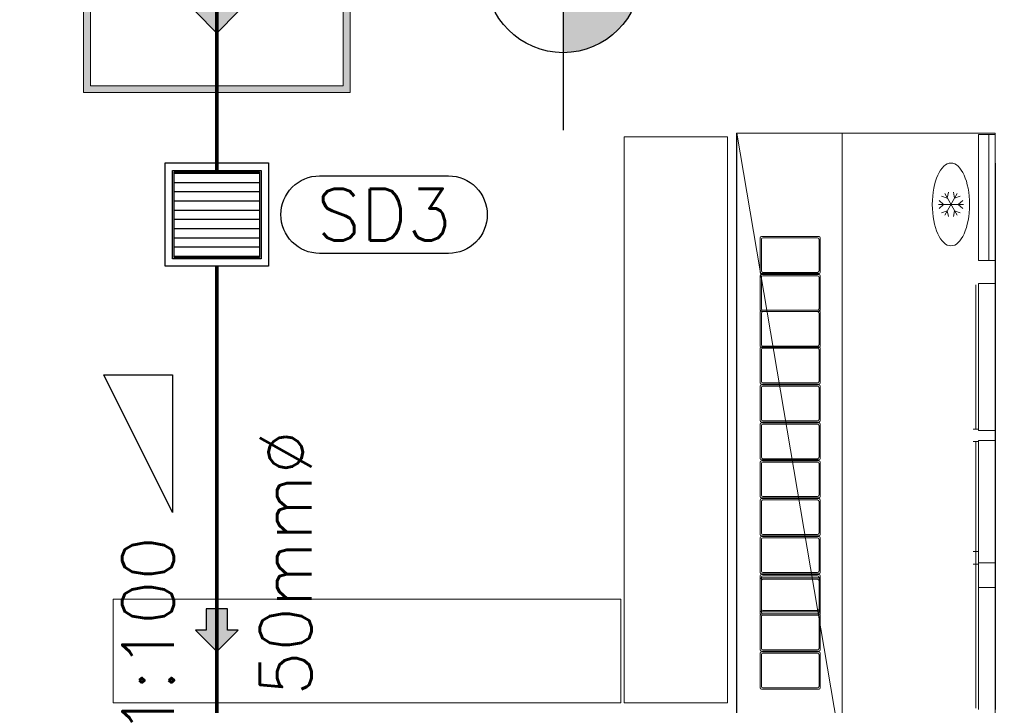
# Model space of a CAD drawing. Header units: millimetres. Extents: x -750 to 57307, y -2234 to 18901.
# Tile 66 of 102: x 16676 to 19537, y 13516 to 15507. Entities that reach past the tile are written whole.
import ezdxf

# ---------------------------------------------------------------- set-up
doc = ezdxf.new("R2010")
doc.units = ezdxf.units.MM
doc.header["$MEASUREMENT"] = 0
doc.linetypes.add('DASHED', pattern=[19.05, 12.7, -6.35])
doc.linetypes.add('HIDDEN', pattern=[0.375, 0.25, -0.125])
for name, color, linetype, lineweight, true_color in [('FLOOR RAISE', 4, 'DASHED', 0, 0x00ffff), ('GREY SCALE', 9, 'Continuous', 0, 0x808080), ('GREYSCALE', 9, 'Continuous', 0, 0x808080)]:
    doc.layers.add(name, color=color, linetype=linetype, lineweight=lineweight, true_color=true_color)
doc.layers.add('PLUMBING-DW-EQP', color=3, linetype='Continuous', true_color=0x00ff00)
doc.layers.add('PLUMBING-DW-WW-PIPE', color=7, linetype='Continuous', true_color=0x007f7f)
for name, color, linetype in [('PLUMBING-DW-EQP-TAG', 7, 'Continuous'), ('PLUMBING-DW-FR-TAG', 7, 'Continuous'), ('PLUMBING-WS-PIPE-TEXT', 7, 'Continuous'), ('TAG', 7, 'Continuous')]:
    doc.layers.add(name, color=color, linetype=linetype)
doc.styles.add('ROMANS-100', font='romans.shx')
doc.styles.get("Standard").update_dxf_attribs({"font": 'arial.ttf'})

# ---------------------------------------------------------------- blocks, each defined once
blk = doc.blocks.new('FLOOR PLAN')
at = {"layer": 'GREYSCALE', "ltscale": 2}
h = blk.add_hatch(color=256, dxfattribs=at)
h.dxf.hatch_style = 1
h.paths.add_polyline_path([(16861.3, 15295.5), (17636.1, 15295.5), (17636.1, 16002.2), (16861.3, 16002.2)])
h.paths.add_polyline_path([(16881.3, 15315.5), (17616.1, 15315.5), (17616.1, 15982.1), (16881.3, 15982.1)], flags=16)
for p, q in [((16861.3, 16002.2), (16861.3, 15295.5)), ((17636.1, 15295.5), (17636.1, 16002.2)), ((16881.3, 15982.1), (16881.3, 15315.5)), ((17616.1, 15315.5), (17616.1, 15982.1)), ((16881.3, 15315.5), (17616.1, 15315.5)), ((16861.3, 15295.5), (17636.1, 15295.5))]:
    blk.add_line(p, q, dxfattribs=at)
at = {"layer": 'GREYSCALE'}
for p, q in [((18758.8, 13373.1), (18758.8, 15177.4)), ((18758.8, 15177.4), (19510.7, 15177.4)), ((18760.3, 15177.4), (18760.3, 13875.4)), ((19066.1, 13373.1), (18760.3, 15177.4)), ((18760.3, 13373.1), (18760.3, 15177.4)), ((19066.1, 15177.4), (19066.1, 13373.1)), ((19510.7, 15177.4), (19510.7, 13373.1)), ((18432.6, 13523.6, 4524.1), (18432.6, 15166.8, 4524.1)), ((18432.6, 15166.8, 4524.1), (18733.3, 15166.8, 4524.1)), ((18733.3, 13523.6, 4524.1), (18733.3, 15166.8, 4524.1)), ((19512.1, 15090.3), (19512.1, 13586.7)), ((18827.7, 14773.5), (18827.7, 14874.1)), ((18827.7, 14773.5), (18827.7, 14874.1)), ((18831.5, 14877.9), (18998.8, 14877.9)), ((18831.5, 14877.9), (18998.8, 14877.9)), ((18831.5, 14777.3), (18831.5, 14870.2)), ((18831.5, 14777.3), (18831.5, 14870.2)), ((18835.3, 14874.1), (18994.9, 14874.1)), ((18835.3, 14874.1), (18994.9, 14874.1)), ((18998.8, 14870.2), (18998.8, 14777.3)), ((18998.8, 14870.2), (18998.8, 14777.3)), ((19002.6, 14874.1), (19002.6, 14773.5)), ((19002.6, 14874.1), (19002.6, 14773.5)), ((18998.8, 14769.7), (18831.5, 14769.7)), ((18998.8, 14769.7), (18831.5, 14769.7)), ((18831.5, 14767.7), (18998.8, 14767.7)), ((18831.5, 14767.7), (18998.8, 14767.7)), ((18994.9, 14773.5), (18835.3, 14773.5)), ((18994.9, 14773.5), (18835.3, 14773.5)), ((18827.7, 14663.3), (18827.7, 14763.8)), ((18827.7, 14663.3), (18827.7, 14763.8)), ((18831.5, 14667.1), (18831.5, 14760)), ((18831.5, 14667.1), (18831.5, 14760)), ((18835.3, 14763.8), (18994.9, 14763.8)), ((18835.3, 14763.8), (18994.9, 14763.8)), ((18998.8, 14760), (18998.8, 14667.1)), ((18998.8, 14760), (18998.8, 14667.1)), ((19002.6, 14763.8), (19002.6, 14663.3)), ((19002.6, 14763.8), (19002.6, 14663.3)), ((19461.9, 14314.7), (19461.9, 14740.7)), ((19461.9, 14740.7), (19512.1, 14740.7)), ((19512.1, 14740.7), (19512.1, 14314.7)), ((19454.4, 14737), (19454.4, 14318.4)), ((18827.7, 14659.5), (18827.7, 14558.9)), ((18827.7, 14659.5), (18827.7, 14558.9)), ((18998.8, 14663.3), (18831.5, 14663.3)), ((18998.8, 14663.3), (18831.5, 14663.3)), ((18998.8, 14659.5), (18831.5, 14659.5)), ((18998.8, 14659.5), (18831.5, 14659.5)), ((18831.5, 14655.6), (18831.5, 14562.7)), ((18831.5, 14655.6), (18831.5, 14562.7)), ((18994.9, 14663.3), (18835.3, 14663.3)), ((18994.9, 14663.3), (18835.3, 14663.3)), ((18994.9, 14659.5), (18835.3, 14659.5)), ((18994.9, 14659.5), (18835.3, 14659.5)), ((18998.8, 14562.7), (18998.8, 14655.6)), ((18998.8, 14562.7), (18998.8, 14655.6)), ((19002.6, 14558.9), (19002.6, 14659.5)), ((19002.6, 14558.9), (19002.6, 14659.5)), ((18827.7, 14553.4), (18827.7, 14452.8)), ((18827.7, 14553.4), (18827.7, 14452.8)), ((18998.8, 14557.2), (18831.5, 14557.2)), ((18998.8, 14557.2), (18831.5, 14557.2)), ((18831.5, 14555.1), (18998.8, 14555.1)), ((18831.5, 14555.1), (18998.8, 14555.1)), ((18831.5, 14549.6), (18831.5, 14456.6)), ((18831.5, 14549.6), (18831.5, 14456.6)), ((18835.3, 14558.9), (18994.9, 14558.9)), ((18835.3, 14558.9), (18994.9, 14558.9)), ((18994.9, 14553.4), (18835.3, 14553.4)), ((18994.9, 14553.4), (18835.3, 14553.4)), ((18998.8, 14456.6), (18998.8, 14549.6)), ((18998.8, 14456.6), (18998.8, 14549.6)), ((19002.6, 14452.8), (19002.6, 14553.4)), ((19002.6, 14452.8), (19002.6, 14553.4)), ((18835.3, 14452.8), (18994.9, 14452.8)), ((18835.3, 14452.8), (18994.9, 14452.8)), ((18827.7, 14443.2), (18827.7, 14342.6)), ((18827.7, 14443.2), (18827.7, 14342.6)), ((18831.5, 14449), (18998.8, 14449)), ((18831.5, 14449), (18998.8, 14449)), ((18998.8, 14447), (18831.5, 14447)), ((18998.8, 14447), (18831.5, 14447)), ((18831.5, 14439.4), (18831.5, 14346.4)), ((18831.5, 14439.4), (18831.5, 14346.4)), ((18994.9, 14443.2), (18835.3, 14443.2)), ((18994.9, 14443.2), (18835.3, 14443.2)), ((18998.8, 14346.4), (18998.8, 14439.4)), ((18998.8, 14346.4), (18998.8, 14439.4)), ((19002.6, 14342.6), (19002.6, 14443.2)), ((19002.6, 14342.6), (19002.6, 14443.2)), ((18831.5, 14338.8), (18998.8, 14338.8)), ((18831.5, 14338.8), (18998.8, 14338.8)), ((18835.3, 14342.6), (18994.9, 14342.6)), ((18835.3, 14342.6), (18994.9, 14342.6)), ((18827.7, 14333), (18827.7, 14232.4)), ((18827.7, 14333), (18827.7, 14232.4)), ((18998.8, 14336.8), (18831.5, 14336.8)), ((18998.8, 14336.8), (18831.5, 14336.8)), ((18831.5, 14329.1), (18831.5, 14236.2)), ((18831.5, 14329.1), (18831.5, 14236.2)), ((18994.9, 14333), (18835.3, 14333)), ((18994.9, 14333), (18835.3, 14333)), ((18998.8, 14236.2), (18998.8, 14329.1)), ((18998.8, 14236.2), (18998.8, 14329.1)), ((19002.6, 14232.4), (19002.6, 14333)), ((19002.6, 14232.4), (19002.6, 14333)), ((19446.9, 14318.4), (19461.9, 14318.4)), ((19512.1, 14314.7), (19461.9, 14314.7)), ((19446.9, 14281.9), (19461.9, 14281.9)), ((19454.4, 14281.9), (19454.4, 13862.3)), ((19461.9, 14285.6), (19461.9, 13858.6)), ((19512.1, 14285.6), (19461.9, 14285.6)), ((19512.1, 13858.6), (19512.1, 14285.6)), ((18831.5, 14228.6), (18998.8, 14228.6)), ((18831.5, 14228.6), (18998.8, 14228.6)), ((18831.5, 14226.6), (18998.8, 14226.6)), ((18831.5, 14226.6), (18998.8, 14226.6)), ((18835.3, 14232.4), (18994.9, 14232.4)), ((18835.3, 14232.4), (18994.9, 14232.4)), ((18827.7, 14122.2), (18827.7, 14222.7)), ((18827.7, 14122.2), (18827.7, 14222.7)), ((18831.5, 14126), (18831.5, 14218.9)), ((18831.5, 14126), (18831.5, 14218.9)), ((18835.3, 14222.7), (18994.9, 14222.7)), ((18835.3, 14222.7), (18994.9, 14222.7)), ((18998.8, 14218.9), (18998.8, 14126)), ((18998.8, 14218.9), (18998.8, 14126)), ((19002.6, 14222.7), (19002.6, 14122.2)), ((19002.6, 14222.7), (19002.6, 14122.2)), ((18827.7, 14012), (18827.7, 14112.5)), ((18827.7, 14012), (18827.7, 14112.5)), ((18998.8, 14118.3), (18831.5, 14118.3)), ((18998.8, 14118.3), (18831.5, 14118.3)), ((18831.5, 14116.3), (18998.8, 14116.3)), ((18831.5, 14116.3), (18998.8, 14116.3)), ((18831.5, 14015.8), (18831.5, 14108.7)), ((18831.5, 14015.8), (18831.5, 14108.7)), ((18994.9, 14122.2), (18835.3, 14122.2)), ((18994.9, 14122.2), (18835.3, 14122.2)), ((18835.3, 14112.5), (18994.9, 14112.5)), ((18835.3, 14112.5), (18994.9, 14112.5)), ((18998.8, 14108.7), (18998.8, 14015.8)), ((18998.8, 14108.7), (18998.8, 14015.8)), ((19002.6, 14112.5), (19002.6, 14012)), ((19002.6, 14112.5), (19002.6, 14012)), ((18827.7, 13901.7), (18827.7, 14002.3)), ((18827.7, 13901.7), (18827.7, 14002.3)), ((18998.8, 14008.1), (18831.5, 14008.1)), ((18998.8, 14008.1), (18831.5, 14008.1)), ((18831.5, 14006.1), (18998.8, 14006.1)), ((18831.5, 14006.1), (18998.8, 14006.1)), ((18831.5, 13905.6), (18831.5, 13998.5)), ((18831.5, 13905.6), (18831.5, 13998.5)), ((18994.9, 14012), (18835.3, 14012)), ((18994.9, 14012), (18835.3, 14012)), ((18835.3, 14002.3), (18994.9, 14002.3)), ((18835.3, 14002.3), (18994.9, 14002.3)), ((18998.8, 13998.5), (18998.8, 13905.6)), ((18998.8, 13998.5), (18998.8, 13905.6)), ((19002.6, 14002.3), (19002.6, 13901.7)), ((19002.6, 14002.3), (19002.6, 13901.7)), ((19446.9, 13962.6), (19461.9, 13962.6)), ((19446.9, 13926.1), (19461.9, 13926.1)), ((19454.4, 13507.5), (19454.4, 13926.1)), ((19461.9, 13929.8), (19461.9, 13503.8)), ((19512.1, 13929.8), (19461.9, 13929.8)), ((19512.1, 13503.8), (19512.1, 13929.8)), ((18827.7, 13791.5), (18827.7, 13892.1)), ((18827.7, 13791.5), (18827.7, 13892.1)), ((18827.7, 13882.1), (18827.7, 13781.5)), ((18827.7, 13882.1), (18827.7, 13781.5)), ((18998.8, 13897.9), (18831.5, 13897.9)), ((18998.8, 13897.9), (18831.5, 13897.9)), ((18831.5, 13895.9), (18998.8, 13895.9)), ((18831.5, 13895.9), (18998.8, 13895.9)), ((18831.5, 13795.3), (18831.5, 13888.3)), ((18831.5, 13795.3), (18831.5, 13888.3)), ((18998.8, 13885.9), (18831.5, 13885.9)), ((18998.8, 13885.9), (18831.5, 13885.9)), ((18994.9, 13901.7), (18835.3, 13901.7)), ((18994.9, 13901.7), (18835.3, 13901.7)), ((18835.3, 13892.1), (18994.9, 13892.1)), ((18835.3, 13892.1), (18994.9, 13892.1)), ((18994.9, 13882.1), (18835.3, 13882.1)), ((18994.9, 13882.1), (18835.3, 13882.1)), ((18998.8, 13888.3), (18998.8, 13795.3)), ((18998.8, 13888.3), (18998.8, 13795.3)), ((19002.6, 13892.1), (19002.6, 13791.5)), ((19002.6, 13892.1), (19002.6, 13791.5)), ((19002.6, 13781.5), (19002.6, 13882.1)), ((19002.6, 13781.5), (19002.6, 13882.1)), ((18831.5, 13878.3), (18831.5, 13785.4)), ((18831.5, 13878.3), (18831.5, 13785.4)), ((18998.8, 13785.4), (18998.8, 13878.3)), ((18998.8, 13785.4), (18998.8, 13878.3)), ((19461.9, 13858.6), (19512.1, 13858.6)), ((16947.6, 13824.3, 4524.1), (16947.6, 13523.6, 4524.1)), ((16947.6, 13824.3, 4524.1), (18422.5, 13824.3, 4524.1)), ((18422.5, 13824.3, 4524.1), (18422.5, 13523.6, 4524.1)), ((18827.7, 13777.7), (18827.7, 13677.2)), ((18827.7, 13777.7), (18827.7, 13677.2)), ((18998.8, 13787.7), (18831.5, 13787.7)), ((18998.8, 13787.7), (18831.5, 13787.7)), ((18998.8, 13781.5), (18831.5, 13781.5)), ((18998.8, 13781.5), (18831.5, 13781.5)), ((18831.5, 13777.7), (18998.8, 13777.7)), ((18831.5, 13777.7), (18998.8, 13777.7)), ((18831.5, 13773.9), (18831.5, 13681)), ((18831.5, 13773.9), (18831.5, 13681)), ((18994.9, 13791.5), (18835.3, 13791.5)), ((18994.9, 13791.5), (18835.3, 13791.5)), ((18835.3, 13781.5), (18994.9, 13781.5)), ((18835.3, 13781.5), (18994.9, 13781.5)), ((18994.9, 13777.7), (18835.3, 13777.7)), ((18994.9, 13777.7), (18835.3, 13777.7)), ((18998.8, 13681), (18998.8, 13773.9)), ((18998.8, 13681), (18998.8, 13773.9)), ((19002.6, 13677.2), (19002.6, 13777.7)), ((19002.6, 13677.2), (19002.6, 13777.7)), ((18827.7, 13667.5), (18827.7, 13566.9)), ((18827.7, 13667.5), (18827.7, 13566.9)), ((18831.5, 13673.3), (18998.8, 13673.3)), ((18831.5, 13673.3), (18998.8, 13673.3)), ((18998.8, 13671.3), (18831.5, 13671.3)), ((18998.8, 13671.3), (18831.5, 13671.3)), ((18831.5, 13663.7), (18831.5, 13570.8)), ((18831.5, 13663.7), (18831.5, 13570.8)), ((18835.3, 13677.2), (18994.9, 13677.2)), ((18835.3, 13677.2), (18994.9, 13677.2)), ((18994.9, 13667.5), (18835.3, 13667.5)), ((18994.9, 13667.5), (18835.3, 13667.5)), ((18998.8, 13570.8), (18998.8, 13663.7)), ((18998.8, 13570.8), (18998.8, 13663.7)), ((19002.6, 13566.9), (19002.6, 13667.5)), ((19002.6, 13566.9), (19002.6, 13667.5)), ((18835.3, 13566.9), (18994.9, 13566.9)), ((18835.3, 13566.9), (18994.9, 13566.9)), ((18831.5, 13563.1), (18998.8, 13563.1)), ((18831.5, 13563.1), (18998.8, 13563.1)), ((16947.6, 13523.6, 4524.1), (18422.5, 13523.6, 4524.1)), ((18432.6, 13523.6, 4524.1), (18733.3, 13523.6, 4524.1))]:
    blk.add_line(p, q, dxfattribs=at)
at = {"layer": 'GREYSCALE', "ltscale": 700}
for p, q in [((19400.2, 14939.5, -661.6), (19364.1, 15002, -661.6)), ((19364.1, 14939.5, -661.6), (19400.2, 15002, -661.6)), ((19400.2, 14939.5, -661.6), (19364.1, 15002, -661.6)), ((19364.1, 14939.5, -661.6), (19400.2, 15002, -661.6)), ((19371.6, 14988.9, -661.6), (19375, 15006.1, -661.6)), ((19371.6, 14988.9, -661.6), (19375, 15006.1, -661.6)), ((19392.7, 14988.9, -661.6), (19389.3, 15006.1, -661.6)), ((19392.7, 14988.9, -661.6), (19389.3, 15006.1, -661.6)), ((19418.3, 14970.7, -661.6), (19346.1, 14970.7, -661.6)), ((19418.3, 14970.7, -661.6), (19346.1, 14970.7, -661.6)), ((19361.1, 14970.7, -661.6), (19348, 14982.2, -661.6)), ((19361.1, 14970.7, -661.6), (19348, 14982.2, -661.6)), ((19361.1, 14970.7, -661.6), (19348, 14959.2, -661.6)), ((19361.1, 14970.7, -661.6), (19348, 14959.2, -661.6)), ((19371.6, 14988.9, -661.6), (19355.1, 14994.6, -661.6)), ((19371.6, 14988.9, -661.6), (19355.1, 14994.6, -661.6)), ((19392.7, 14988.9, -661.6), (19409.2, 14994.6, -661.6)), ((19392.7, 14988.9, -661.6), (19409.2, 14994.6, -661.6)), ((19403.2, 14970.7, -661.6), (19416.4, 14982.2, -661.6)), ((19403.2, 14970.7, -661.6), (19416.4, 14982.2, -661.6)), ((19403.2, 14970.7, -661.6), (19416.4, 14959.2, -661.6)), ((19403.2, 14970.7, -661.6), (19416.4, 14959.2, -661.6)), ((19371.6, 14952.5, -661.6), (19355.1, 14946.8, -661.6)), ((19371.6, 14952.5, -661.6), (19355.1, 14946.8, -661.6)), ((19371.6, 14952.5, -661.6), (19375, 14935.3, -661.6)), ((19371.6, 14952.5, -661.6), (19375, 14935.3, -661.6)), ((19392.7, 14952.5, -661.6), (19389.3, 14935.3, -661.6)), ((19392.7, 14952.5, -661.6), (19389.3, 14935.3, -661.6)), ((19392.7, 14952.5, -661.6), (19409.2, 14946.8, -661.6)), ((19392.7, 14952.5, -661.6), (19409.2, 14946.8, -661.6))]:
    blk.add_line(p, q, dxfattribs=at)
at = {"layer": 'GREYSCALE'}
for centre, start, end in [((18831.5, 14874.1), 90, 180), ((18831.5, 14874.1), 90, 180), ((18835.3, 14870.2), 90, 180), ((18835.3, 14870.2), 90, 180), ((18994.9, 14870.2), 360, 90), ((18994.9, 14870.2), 360, 90), ((18998.8, 14874.1), 360, 90), ((18998.8, 14874.1), 360, 90), ((18831.5, 14773.5), 180, 270), ((18831.5, 14773.5), 180, 270), ((18831.5, 14763.8), 90, 180), ((18831.5, 14763.8), 90, 180), ((18835.3, 14777.3), 180, 270), ((18835.3, 14777.3), 180, 270), ((18994.9, 14777.3), 270, 360), ((18994.9, 14777.3), 270, 360), ((18998.8, 14773.5), 270, 360), ((18998.8, 14773.5), 270, 360), ((18998.8, 14763.8), 360, 90), ((18998.8, 14763.8), 360, 90), ((18835.3, 14760), 90, 180), ((18835.3, 14760), 90, 180), ((18994.9, 14760), 360, 90), ((18994.9, 14760), 360, 90), ((18831.5, 14663.3), 180, 270), ((18831.5, 14663.3), 180, 270), ((18831.5, 14659.5), 90, 180), ((18831.5, 14659.5), 90, 180), ((18835.3, 14667.1), 180, 270), ((18835.3, 14667.1), 180, 270), ((18835.3, 14655.6), 90, 180), ((18835.3, 14655.6), 90, 180), ((18994.9, 14667.1), 270, 360), ((18994.9, 14667.1), 270, 360), ((18994.9, 14655.6), 0, 90), ((18994.9, 14655.6), 0, 90), ((18998.8, 14663.3), 270, 360), ((18998.8, 14663.3), 270, 360), ((18998.8, 14659.5), 0, 90), ((18998.8, 14659.5), 0, 90), ((18831.5, 14558.9), 180, 270), ((18831.5, 14558.9), 180, 270), ((18831.5, 14553.4), 90, 180), ((18831.5, 14553.4), 90, 180), ((18835.3, 14562.7), 180, 270), ((18835.3, 14562.7), 180, 270), ((18835.3, 14549.6), 90, 180), ((18835.3, 14549.6), 90, 180), ((18994.9, 14562.7), 270, 0), ((18994.9, 14562.7), 270, 0), ((18994.9, 14549.6), 0, 90), ((18994.9, 14549.6), 0, 90), ((18998.8, 14558.9), 270, 0), ((18998.8, 14558.9), 270, 0), ((18998.8, 14553.4), 0, 90), ((18998.8, 14553.4), 0, 90), ((18831.5, 14452.8), 180, 270), ((18831.5, 14452.8), 180, 270), ((18835.3, 14456.6), 180, 270), ((18835.3, 14456.6), 180, 270), ((18994.9, 14456.6), 270, 0), ((18994.9, 14456.6), 270, 0), ((18998.8, 14452.8), 270, 0), ((18998.8, 14452.8), 270, 0), ((18831.5, 14443.2), 90, 180), ((18831.5, 14443.2), 90, 180), ((18835.3, 14439.4), 90, 180), ((18835.3, 14439.4), 90, 180), ((18994.9, 14439.4), 0, 90), ((18994.9, 14439.4), 0, 90), ((18998.8, 14443.2), 0, 90), ((18998.8, 14443.2), 0, 90), ((18831.5, 14342.6), 180, 270), ((18831.5, 14342.6), 180, 270), ((18835.3, 14346.4), 180, 270), ((18835.3, 14346.4), 180, 270), ((18994.9, 14346.4), 270, 0), ((18994.9, 14346.4), 270, 0), ((18998.8, 14342.6), 270, 0), ((18998.8, 14342.6), 270, 0), ((18831.5, 14333), 90, 180), ((18831.5, 14333), 90, 180), ((18835.3, 14329.1), 90, 180), ((18835.3, 14329.1), 90, 180), ((18994.9, 14329.1), 0, 90), ((18994.9, 14329.1), 0, 90), ((18998.8, 14333), 360, 90), ((18998.8, 14333), 360, 90), ((18831.5, 14232.4), 180, 270), ((18831.5, 14232.4), 180, 270), ((18831.5, 14222.7), 90, 180), ((18831.5, 14222.7), 90, 180), ((18835.3, 14236.2), 180, 270), ((18835.3, 14236.2), 180, 270), ((18994.9, 14236.2), 270, 360), ((18994.9, 14236.2), 270, 360), ((18998.8, 14232.4), 270, 0), ((18998.8, 14232.4), 270, 0), ((18998.8, 14222.7), 360, 90), ((18998.8, 14222.7), 360, 90), ((18835.3, 14218.9), 90, 180), ((18835.3, 14218.9), 90, 180), ((18994.9, 14218.9), 0, 90), ((18994.9, 14218.9), 0, 90), ((18831.5, 14122.2), 180, 270), ((18831.5, 14122.2), 180, 270), ((18831.5, 14112.5), 90, 180), ((18831.5, 14112.5), 90, 180), ((18835.3, 14126), 180, 270), ((18835.3, 14126), 180, 270), ((18835.3, 14108.7), 90, 180), ((18835.3, 14108.7), 90, 180), ((18994.9, 14126), 270, 360), ((18994.9, 14126), 270, 360), ((18994.9, 14108.7), 0, 90), ((18994.9, 14108.7), 0, 90), ((18998.8, 14122.2), 270, 0), ((18998.8, 14122.2), 270, 0), ((18998.8, 14112.5), 360, 90), ((18998.8, 14112.5), 360, 90), ((18831.5, 14012), 180, 270), ((18831.5, 14012), 180, 270), ((18831.5, 14002.3), 90, 180), ((18831.5, 14002.3), 90, 180), ((18835.3, 14015.8), 180, 270), ((18835.3, 14015.8), 180, 270), ((18835.3, 13998.5), 90, 180), ((18835.3, 13998.5), 90, 180), ((18994.9, 14015.8), 270, 360), ((18994.9, 14015.8), 270, 360), ((18994.9, 13998.5), 360, 90), ((18994.9, 13998.5), 360, 90), ((18998.8, 14012), 270, 0), ((18998.8, 14012), 270, 0), ((18998.8, 14002.3), 360, 90), ((18998.8, 14002.3), 360, 90), ((18831.5, 13901.7), 180, 270), ((18831.5, 13901.7), 180, 270), ((18831.5, 13892.1), 90, 180), ((18831.5, 13892.1), 90, 180), ((18831.5, 13882.1), 90, 180), ((18831.5, 13882.1), 90, 180), ((18835.3, 13905.6), 180, 270), ((18835.3, 13905.6), 180, 270), ((18835.3, 13888.3), 90, 180), ((18835.3, 13888.3), 90, 180), ((18835.3, 13878.3), 90, 180), ((18835.3, 13878.3), 90, 180), ((18994.9, 13905.6), 270, 360), ((18994.9, 13905.6), 270, 360), ((18994.9, 13888.3), 0, 90), ((18994.9, 13888.3), 0, 90), ((18994.9, 13878.3), 0, 90), ((18994.9, 13878.3), 0, 90), ((18998.8, 13901.7), 270, 360), ((18998.8, 13901.7), 270, 360), ((18998.8, 13892.1), 360, 90), ((18998.8, 13892.1), 360, 90), ((18998.8, 13882.1), 0, 90), ((18998.8, 13882.1), 0, 90), ((18835.3, 13795.3), 180, 270), ((18835.3, 13795.3), 180, 270), ((18994.9, 13795.3), 270, 360), ((18994.9, 13795.3), 270, 360), ((18831.5, 13791.5), 180, 270), ((18831.5, 13791.5), 180, 270), ((18831.5, 13781.5), 180, 270), ((18831.5, 13777.7), 90, 180), ((18831.5, 13781.5), 180, 270), ((18831.5, 13777.7), 90, 180), ((18835.3, 13785.4), 180, 270), ((18835.3, 13785.4), 180, 270), ((18835.3, 13773.9), 90, 180), ((18835.3, 13773.9), 90, 180), ((18994.9, 13785.4), 270, 0), ((18994.9, 13785.4), 270, 0), ((18994.9, 13773.9), 0, 90), ((18994.9, 13773.9), 0, 90), ((18998.8, 13791.5), 270, 0), ((18998.8, 13791.5), 270, 0), ((18998.8, 13781.5), 270, 0), ((18998.8, 13777.7), 360, 90), ((18998.8, 13781.5), 270, 0), ((18998.8, 13777.7), 360, 90), ((18835.3, 13681), 180, 270), ((18835.3, 13681), 180, 270), ((18994.9, 13681), 270, 0), ((18994.9, 13681), 270, 0), ((18831.5, 13677.2), 180, 270), ((18831.5, 13677.2), 180, 270), ((18831.5, 13667.5), 90, 180), ((18831.5, 13667.5), 90, 180), ((18835.3, 13663.7), 90, 180), ((18835.3, 13663.7), 90, 180), ((18994.9, 13663.7), 0, 90), ((18994.9, 13663.7), 0, 90), ((18998.8, 13677.2), 270, 0), ((18998.8, 13677.2), 270, 0), ((18998.8, 13667.5), 0, 90), ((18998.8, 13667.5), 0, 90), ((18831.5, 13566.9), 180, 270), ((18831.5, 13566.9), 180, 270), ((18835.3, 13570.8), 180, 270), ((18835.3, 13570.8), 180, 270), ((18994.9, 13570.8), 270, 0), ((18994.9, 13570.8), 270, 0), ((18998.8, 13566.9), 270, 0), ((18998.8, 13566.9), 270, 0)]:
    blk.add_arc(centre, 3.82, start, end, dxfattribs=at)
at = {"layer": 'GREYSCALE', "ltscale": 700}
blk.add_ellipse((19382.2, 14970.7, -661.6), major_axis=(0, -120.3), ratio=0.45, dxfattribs=at)
blk.add_ellipse((19382.2, 14970.7, -661.6), major_axis=(0, -120.3), ratio=0.45, dxfattribs=at)
at = {"layer": 'GREYSCALE'}
for points in [[(19462.5, 14808.2, -10659.1), (19462.5, 14808.2, -10123.8), (19462.5, 15173.9, -10123.8), (19462.5, 15173.9, -10659.1)], [(19462.5, 14808.2, -10123.8), (19510.7, 14808.2, -10123.8), (19510.7, 15173.9, -10123.8), (19462.5, 15173.9, -10123.8)], [(19510.7, 14808.2, -10659.1), (19462.5, 14808.2, -10659.1), (19462.5, 15173.9, -10659.1), (19510.7, 15173.9, -10659.1)], [(19462.5, 14808.2, -10659.1), (19462.5, 14808.2, -10123.8), (19462.5, 15173.9, -10123.8), (19462.5, 15173.9, -10659.1)], [(19462.5, 14808.2, -10123.8), (19510.7, 14808.2, -10123.8), (19510.7, 15173.9, -10123.8), (19462.5, 15173.9, -10123.8)], [(19510.7, 14808.2, -10659.1), (19462.5, 14808.2, -10659.1), (19462.5, 15173.9, -10659.1), (19510.7, 15173.9, -10659.1)], [(19510.7, 15173.9, -10244.1), (19510.7, 14808.2, -10244.1), (19492.6, 14808.2, -10244.1), (19492.6, 15173.9, -10244.1)], [(19492.6, 14808.2, -10244.1), (19492.6, 14808.2, -10141.8), (19492.6, 15173.9, -10141.8), (19492.6, 15173.9, -10244.1)], [(19510.7, 14808.2, -10141.8), (19492.6, 14808.2, -10141.8), (19492.6, 15173.9, -10141.8), (19510.7, 15173.9, -10141.8)], [(19510.7, 15173.9, -10244.1), (19510.7, 14808.2, -10244.1), (19492.6, 14808.2, -10244.1), (19492.6, 15173.9, -10244.1)], [(19492.6, 14808.2, -10244.1), (19492.6, 14808.2, -10141.8), (19492.6, 15173.9, -10141.8), (19492.6, 15173.9, -10244.1)], [(19510.7, 14808.2, -10141.8), (19492.6, 14808.2, -10141.8), (19492.6, 15173.9, -10141.8), (19510.7, 15173.9, -10141.8)], [(19510.7, 14808.2, -10244.1), (19510.7, 14808.2, -10659.1), (19510.7, 15173.9, -10659.1), (19510.7, 15173.9, -10244.1)], [(19510.7, 15173.9, -10123.8), (19510.7, 14808.2, -10123.8), (19510.7, 14808.2, -10141.8), (19510.7, 15173.9, -10141.8)], [(19510.7, 14808.2, -10244.1), (19510.7, 14808.2, -10659.1), (19510.7, 15173.9, -10659.1), (19510.7, 15173.9, -10244.1)], [(19510.7, 15173.9, -10123.8), (19510.7, 14808.2, -10123.8), (19510.7, 14808.2, -10141.8), (19510.7, 15173.9, -10141.8)]]:
    blk.add_3dface(points, dxfattribs=at)
for points, invisible_edges in [([(19492.6, 15173.9, -10141.8), (19462.5, 15173.9, -10123.8), (19462.5, 15173.9, -10659.1), (19492.6, 15173.9, -10244.1)], 5), ([(19492.6, 15173.9, -10244.1), (19510.7, 15173.9, -10244.1), (19510.7, 15173.9, -10659.1), (19462.5, 15173.9, -10659.1)], 8), ([(19462.5, 15173.9, -10123.8), (19492.6, 15173.9, -10141.8), (19510.7, 15173.9, -10141.8), (19510.7, 15173.9, -10123.8)], 1), ([(19492.6, 15173.9, -10141.8), (19462.5, 15173.9, -10123.8), (19462.5, 15173.9, -10659.1), (19492.6, 15173.9, -10244.1)], 5), ([(19492.6, 15173.9, -10244.1), (19510.7, 15173.9, -10244.1), (19510.7, 15173.9, -10659.1), (19462.5, 15173.9, -10659.1)], 8), ([(19462.5, 15173.9, -10123.8), (19492.6, 15173.9, -10141.8), (19510.7, 15173.9, -10141.8), (19510.7, 15173.9, -10123.8)], 1), ([(19492.6, 14808.2, -10141.8), (19462.5, 14808.2, -10123.8), (19462.5, 14808.2, -10659.1), (19492.6, 14808.2, -10244.1)], 5), ([(19492.6, 14808.2, -10244.1), (19510.7, 14808.2, -10244.1), (19510.7, 14808.2, -10659.1), (19462.5, 14808.2, -10659.1)], 8), ([(19462.5, 14808.2, -10123.8), (19492.6, 14808.2, -10141.8), (19510.7, 14808.2, -10141.8), (19510.7, 14808.2, -10123.8)], 1), ([(19492.6, 14808.2, -10141.8), (19462.5, 14808.2, -10123.8), (19462.5, 14808.2, -10659.1), (19492.6, 14808.2, -10244.1)], 5), ([(19492.6, 14808.2, -10244.1), (19510.7, 14808.2, -10244.1), (19510.7, 14808.2, -10659.1), (19462.5, 14808.2, -10659.1)], 8), ([(19462.5, 14808.2, -10123.8), (19492.6, 14808.2, -10141.8), (19510.7, 14808.2, -10141.8), (19510.7, 14808.2, -10123.8)], 1)]:
    blk.add_3dface(points, dxfattribs=dict(at, invisible_edges=invisible_edges))
blk = doc.blocks.new('SCUPPER DRAIN')
at = {"layer": 'PLUMBING-DW-EQP'}
h = blk.add_hatch(dxfattribs=at)
h.set_pattern_fill('ANSI31', color=256, scale=250, angle=135)
h.set_pattern_definition([(180, (-2104, 53290.5), (-2e-15, -31.25), [])])
h.paths.add_polyline_path([(-145, 145), (-145, -145), (145, -145), (145, 145)])
for points in [[(-175, 175), (175, 175), (175, -175), (-175, -175)], [(-150, 150), (150, 150), (150, -150), (-150, -150)], [(-145, 145), (145, 145), (145, -145), (-145, -145)]]:
    blk.add_lwpolyline(points, close=True, dxfattribs=at)
blk = doc.blocks.new('DW AR')
at = {"layer": 'PLUMBING-DW-WW-PIPE'}
h = blk.add_hatch(color=256, dxfattribs=at)
h.dxf.hatch_style = 1
h.paths.add_polyline_path([(5.2, -31.1), (5.2, -62.2), (67.4, 0), (5.2, 62.2), (5.2, 31.1), (-57, 31.1), (-57, -31.1)])
blk.add_lwpolyline([(67.4, 0), (5.2, 62.2), (5.2, 31.1), (-57, 31.1), (-57, -31.1), (5.2, -31.1), (5.2, -62.2), (67.4, 0)], dxfattribs=at)
blk = doc.blocks.new('FFL')
at = {"layer": 'TAG'}
h = blk.add_hatch(color=256, dxfattribs=at)
h.dxf.hatch_style = 1
h.paths.add_polyline_path([(0, 150, 0.414214), (-150, 0), (0, 0)])
h.paths.add_polyline_path([(0, -150, 0.414214), (150, 0), (0, 0)])
for p, q in [((0, 300), (0, -300)), ((-300, 0), (1050, 0))]:
    blk.add_line(p, q, dxfattribs=at)
blk.add_circle((0, 0), 150, dxfattribs=at)
at = {"layer": 'TAG', "insert": (200, 100), "char_height": 100, "attachment_point": 4, "style": 'ROMANS-100'}
blk.add_mtext_dynamic_manual_height_columns('RFL :', width=520.389, gutter_width=1, heights=[0], dxfattribs=at)
at = {"layer": 'TAG', "style": 'ROMANS-100'}
blk.add_attdef('FFL', (720.4, 50), '', height=100, dxfattribs=at)

msp = doc.modelspace()

# ---------------------------------------------------------------- linework, layer by layer
at = {"lineweight": -3, "elevation": 0}
msp.add_lwpolyline([(16920.1, 14476), (17120.1, 14476), (17120.1, 14076), (16920.1, 14476)], dxfattribs=at)
at = {"layer": 'FLOOR RAISE', "linetype": 'HIDDEN', "ltscale": 500, "const_width": 20}
msp.add_lwpolyline([(13748.5, 12178.1, -0.331806), (21062, 18073.2, 1.216889)], format="xyb", dxfattribs=at)
at = {"layer": 'PLUMBING-DW-EQP-TAG'}
msp.add_lwpolyline([(17547.1, 15053.6), (17922.1, 15053.6, -0.414214), (18034.6, 14941.1), (18034.6, 14941.1, -0.414214), (17922.1, 14828.6), (17547.1, 14828.6, -0.414214), (17434.6, 14941.1, -0.414214)], format="xyb", close=True, dxfattribs=at)
at = {"layer": 'PLUMBING-DW-WW-PIPE', "linetype": 'DASHED', "ltscale": 10, "const_width": 10}
for points in [[(17248.7, 16002.2), (17248.7, 15069.6)], [(17248.7, 14791.1), (17248.7, 12527.9)]]:
    msp.add_lwpolyline(points, dxfattribs=at)

# ---------------------------------------------------------------- block references
at = {"xscale": 1.000027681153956, "yscale": 1.000027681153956, "zscale": 1.000027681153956}
for p, rotation in [((17248.7, 15535.9), 269.9999999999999), ((17248.7, 13739.8), 270)]:
    msp.add_blockref('DW AR', p, dxfattribs=dict(at, rotation=rotation))
at = {"xscale": 0.8571428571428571, "yscale": 0.8571428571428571, "zscale": 0.8571428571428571}
msp.add_blockref('SCUPPER DRAIN', (17248.7, 14941.1), dxfattribs=at)
at = {"layer": 'GREY SCALE', "ltscale": 5}
msp.add_blockref('FLOOR PLAN', (0, 0), dxfattribs=at)
at = {"layer": 'PLUMBING-DW-FR-TAG'}
ref = msp.add_blockref('FFL', (18255.2, 15636.4), dxfattribs=dict(at, xscale=1.5, yscale=1.5, zscale=1.5))
ref.add_attrib('FFL', '+250', (19335.8, 15711.4), dxfattribs={"height": 150, "style": 'ROMANS-100'})

# ---------------------------------------------------------------- texts
at = {"layer": 'PLUMBING-DW-EQP-TAG', "insert": (17734.6, 14941.1), "char_height": 150, "attachment_point": 5}
msp.add_mtext_dynamic_manual_height_columns('{\\Fromans|c0;SD3}', width=458.643, gutter_width=4987.1, heights=[0], dxfattribs=at)
at = {"layer": 'PLUMBING-WS-PIPE-TEXT', "insert": (17448.7, 13739.8), "char_height": 150, "attachment_point": 5, "rotation": 90}
msp.add_mtext_dynamic_manual_height_columns('\\pxqc;{\\Fromans|c0;DN 50mm%%C}', width=1626.321, gutter_width=3324.7, heights=[0], dxfattribs=at)
at = {"layer": 'TAG', "insert": (17048.7, 13428.3), "char_height": 150, "attachment_point": 4, "rotation": 90, "style": 'ROMANS-100'}
msp.add_mtext_dynamic_manual_height_columns('1:100', width=1548.386, gutter_width=1, heights=[0], dxfattribs=at)

doc.saveas('drawing.dxf')
